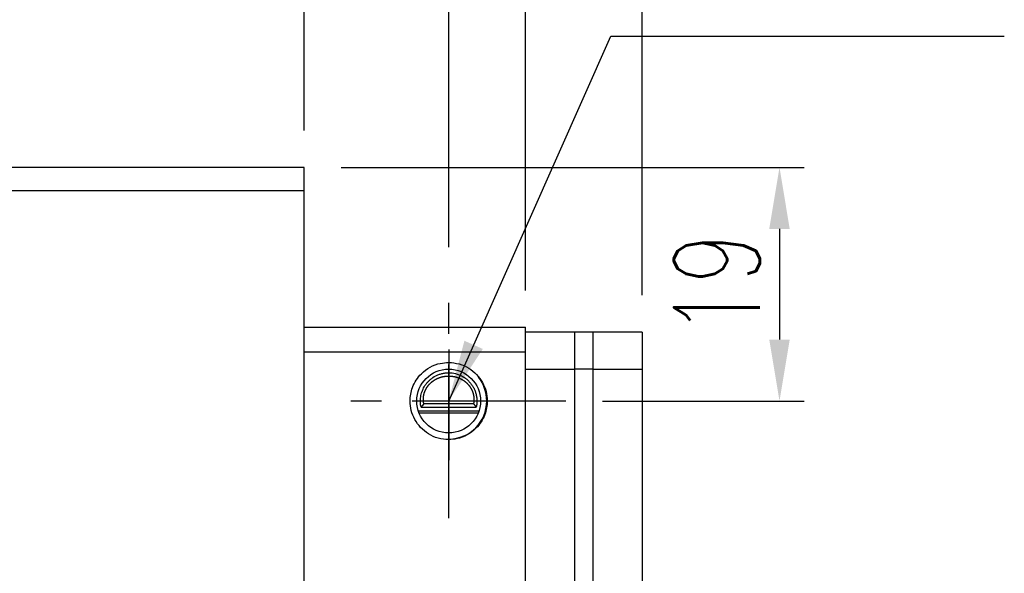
# Model space of a CAD drawing. Header units: millimetres. Extents: x 716 to 1311, y 158 to 389.
# Tile 53 of 55: x 1179 to 1259, y 235 to 280. Entities that reach past the tile are written whole.
import ezdxf

# ---------------------------------------------------------------- set-up
doc = ezdxf.new("R2010")
doc.units = ezdxf.units.MM
doc.header["$LTSCALE"] = 10
doc.linetypes.add('CENTER', pattern=[2, 1.25, -0.25, 0.25, -0.25])
for name, color, linetype in [('2', 7, 'Continuous'), ('4', 7, 'Continuous'), ('CL', 1, 'CENTER'), ('DIM', 4, 'Continuous'), ('OUT', 3, 'Continuous')]:
    doc.layers.add(name, color=color, linetype=linetype)
doc.styles.add('DIM-7', font='SIMPLEX.shx', dxfattribs={"width": 0.7, "bigfont": 'chineset.shx'})
doc.dimstyles.new('CNS', dxfattribs={"dimtxt": 3.5, "dimasz": 2.5, "dimexe": 1, "dimexo": 1.5, "dimgap": 0.09, "dimtad": 0, "dimdsep": 46, "dimtxsty": 'DIM-7', "dimcen": 0.09, "dimclrd": 1, "dimclre": 1, "dimclrt": 4, "dimadec": 0, "dimazin": 0, "dimtfac": 1, "dimtix": 1, "dimtmove": 2, "dimatfit": 3, "dimfxl": 1, "dimtvp": 0.971429, "dimtolj": 1, "dimarcsym": 0})

# ---------------------------------------------------------------- blocks, each defined once
blk = doc.blocks.new('*D71')
at = {"layer": 'DEFPOINTS', "color": 0, "transparency": 16777216}
for p in [(1201.958, 296.178), (1045.858, 268.142), (1201.958, 268.142)]:
    blk.add_point(p, dxfattribs=at)
at = {"layer": 'DIM', "color": 7, "lineweight": -2, "transparency": 16777216}
for p, q in [((1045.858, 271.142), (1045.858, 298.178)), ((1201.958, 271.142), (1201.958, 298.178)), ((1050.858, 296.178), (1196.958, 296.178))]:
    blk.add_line(p, q, dxfattribs=at)
at = {"layer": 'DIM', "color": 7, "transparency": 16777216}
for points in [[(1050.858, 297.011), (1050.858, 295.344), (1045.858, 296.178)], [(1196.958, 297.011), (1196.958, 295.344), (1201.958, 296.178)]]:
    blk.add_solid(points, dxfattribs=at)
at = {"layer": 'DIM', "color": 7, "transparency": 16777216, "insert": (1123.908, 301.278), "char_height": 7, "attachment_point": 5, "style": 'DIM-7'}
blk.add_mtext('\\A1;156.1', dxfattribs=at)
blk = doc.blocks.new('*D61')
at = {"layer": 'DEFPOINTS', "color": 0, "transparency": 16777216}
for p in [(1213.708, 296.178), (1201.958, 268.142), (1213.708, 258.667)]:
    blk.add_point(p, dxfattribs=at)
at = {"layer": 'DIM', "color": 7, "lineweight": -2, "transparency": 16777216}
for p, q in [((1201.958, 271.142), (1201.958, 298.178)), ((1213.708, 261.667), (1213.708, 298.178)), ((1196.958, 296.178), (1191.958, 296.178)), ((1201.958, 296.178), (1213.708, 296.178)), ((1218.708, 296.178), (1223.708, 296.178))]:
    blk.add_line(p, q, dxfattribs=at)
at = {"layer": 'DIM', "color": 7, "transparency": 16777216}
for points in [[(1196.958, 297.011), (1196.958, 295.344), (1201.958, 296.178)], [(1218.708, 297.011), (1218.708, 295.344), (1213.708, 296.178)]]:
    blk.add_solid(points, dxfattribs=at)
at = {"layer": 'DIM', "color": 7, "transparency": 16777216, "insert": (1207.833, 302.978), "char_height": 7, "attachment_point": 5, "style": 'DIM-7'}
blk.add_mtext('\\A1;11.75', dxfattribs=at)
blk = doc.blocks.new('*D62')
at = {"layer": 'DEFPOINTS', "color": 0, "transparency": 16777216}
for p in [(1201.958, 268.142), (1223.233, 249.142), (1240.634, 249.142)]:
    blk.add_point(p, dxfattribs=at)
at = {"layer": 'DIM', "color": 7, "lineweight": -2, "transparency": 16777216}
for p, q in [((1204.958, 268.142), (1242.634, 268.142)), ((1240.634, 263.142), (1240.634, 254.142)), ((1226.233, 249.142), (1242.634, 249.142))]:
    blk.add_line(p, q, dxfattribs=at)
at = {"layer": 'DIM', "color": 7, "transparency": 16777216}
for points in [[(1239.8, 263.142), (1241.467, 263.142), (1240.634, 268.142)], [(1239.8, 254.142), (1241.467, 254.142), (1240.634, 249.142)]]:
    blk.add_solid(points, dxfattribs=at)
at = {"layer": 'DIM', "color": 7, "transparency": 16777216, "insert": (1235.534, 258.642), "char_height": 7, "attachment_point": 5, "rotation": 90, "style": 'DIM-7'}
blk.add_mtext('\\A1;19', dxfattribs=at)
blk = doc.blocks.new('*D72')
at = {"layer": 'DEFPOINTS', "color": 0, "transparency": 16777216}
for p in [(1219.958, 309.654), (1027.858, 255.142), (1219.958, 255.142)]:
    blk.add_point(p, dxfattribs=at)
at = {"layer": 'DIM', "color": 7, "lineweight": -2, "transparency": 16777216}
for p, q in [((1027.858, 258.142), (1027.858, 311.654)), ((1219.958, 258.142), (1219.958, 311.654)), ((1032.858, 309.654), (1214.958, 309.654))]:
    blk.add_line(p, q, dxfattribs=at)
at = {"layer": 'DIM', "color": 7, "transparency": 16777216}
for points in [[(1032.858, 310.487), (1032.858, 308.82), (1027.858, 309.654)], [(1214.958, 310.487), (1214.958, 308.82), (1219.958, 309.654)]]:
    blk.add_solid(points, dxfattribs=at)
at = {"layer": 'DIM', "color": 7, "transparency": 16777216, "insert": (1123.908, 314.754), "char_height": 7, "attachment_point": 5, "style": 'DIM-7'}
blk.add_mtext('\\A1;192.1', dxfattribs=at)
blk = doc.blocks.new('*D135')
at = {"layer": 'DEFPOINTS', "color": 0, "transparency": 16777216}
for p in [(1229.458, 321.709), (1018.358, 254.742), (1229.458, 254.742)]:
    blk.add_point(p, dxfattribs=at)
at = {"layer": 'DIM', "color": 7, "lineweight": -2, "transparency": 16777216}
for p, q in [((1018.358, 257.742), (1018.358, 323.709)), ((1229.458, 257.742), (1229.458, 323.709)), ((1023.358, 321.709), (1224.458, 321.709))]:
    blk.add_line(p, q, dxfattribs=at)
at = {"layer": 'DIM', "color": 7, "transparency": 16777216}
for points in [[(1023.358, 322.542), (1023.358, 320.875), (1018.358, 321.709)], [(1224.458, 322.542), (1224.458, 320.875), (1229.458, 321.709)]]:
    blk.add_solid(points, dxfattribs=at)
at = {"layer": 'DIM', "color": 7, "transparency": 16777216, "insert": (1123.908, 326.809), "char_height": 7, "attachment_point": 5, "style": 'DIM-7'}
blk.add_mtext('\\A1;211.1', dxfattribs=at)

msp = doc.modelspace()

# ---------------------------------------------------------------- linework, layer by layer
at = {"layer": '2', "color": 0, "linetype": 'Continuous'}
for p, q in [((1201.958, 255.142), (1219.958, 255.142)), ((1219.958, 201.442), (1219.958, 255.142)), ((1223.958, 254.742), (1219.958, 254.742)), ((1223.958, 254.742), (1223.958, 251.442)), ((1225.458, 254.742), (1223.958, 254.742)), ((1229.458, 254.742), (1225.458, 254.742)), ((1225.458, 201.442), (1225.458, 254.742)), ((1229.458, 254.742), (1229.458, 251.442)), ((1201.958, 253.143), (1219.958, 253.143)), ((1219.958, 251.742), (1223.958, 251.742)), ((1225.458, 251.742), (1223.958, 251.742)), ((1225.458, 251.742), (1229.458, 251.742)), ((1223.958, 251.442), (1223.958, 201.442)), ((1229.458, 251.442), (1229.458, 206.142)), ((1211.463, 248.642), (1215.953, 248.642)), ((1211.681, 248.931), (1215.734, 248.931)), ((1211.234, 248.342), (1216.182, 248.342)), ((1211.288, 248.192), (1216.128, 248.192))]:
    msp.add_line(p, q, dxfattribs=at)
msp.add_circle((1213.708, 249.142), 2.6, dxfattribs=at)
for start, end in [(0, 38.51437), (270.5625, 0)]:
    msp.add_arc((1213.708, 249.142), 3.098, start, end, dxfattribs=at)
for points, degree, knots in [([(1213.708, 246.005), (1213.418, 246.028), (1212.845, 246.074), (1212.059, 246.432), (1211.407, 246.956), (1210.926, 247.619), (1210.635, 248.363), (1210.524, 249.257), (1210.719, 250.338), (1211.495, 251.547), (1212.666, 252.212), (1213.48, 252.265), (1213.708, 252.28)], 3, [0, 0, 0, 0, 0.088414, 0.174888, 0.259423, 0.342017, 0.422671, 0.501384, 0.615249, 0.751147, 0.930227, 1, 1, 1, 1]), ([(1213.708, 252.28), (1213.998, 252.257), (1214.571, 252.211), (1215.357, 251.853), (1216.008, 251.329), (1216.49, 250.666), (1216.781, 249.922), (1216.892, 249.028), (1216.697, 247.947), (1215.92, 246.738), (1214.749, 246.073), (1213.936, 246.02), (1213.708, 246.005)], 3, [0, 0, 0, 0, 0.088414, 0.174888, 0.259423, 0.342017, 0.422671, 0.501384, 0.615249, 0.751147, 0.930227, 1, 1, 1, 1]), ([(1211.463, 248.642), (1211.435, 248.767), (1211.398, 249.03), (1211.417, 249.474), (1211.509, 249.844), (1211.618, 250.112), (1211.719, 250.305), (1211.836, 250.484), (1211.971, 250.656), (1212.135, 250.826), (1212.383, 251.036), (1212.686, 251.217), (1213.024, 251.344), (1213.293, 251.41), (1213.566, 251.444), (1213.938, 251.444), (1214.416, 251.358), (1214.87, 251.145), (1215.184, 250.914), (1215.394, 250.715), (1215.57, 250.501), (1215.719, 250.27), (1215.839, 250.022), (1215.929, 249.76), (1215.989, 249.479), (1216.013, 249.193), (1216.002, 248.914), (1215.973, 248.731), (1215.953, 248.642)], 3, [0, 0, 0, 0, 0.0625, 0.125, 0.1875, 0.21875, 0.25, 0.28125, 0.3125, 0.34375, 0.375, 0.4375, 0.46875, 0.5, 0.53125, 0.5625, 0.625, 0.6875, 0.71875, 0.75, 0.78125, 0.8125, 0.84375, 0.875, 0.90625, 0.9375, 0.96875, 1, 1, 1, 1]), ([(1211.681, 248.931), (1211.639, 249.144), (1211.649, 249.361), (1211.66, 249.575), (1211.724, 249.785), (1211.786, 249.991), (1211.896, 250.18), (1212.005, 250.366), (1212.155, 250.526), (1212.302, 250.682), (1212.484, 250.805), (1212.661, 250.926), (1212.864, 251.01), (1213.062, 251.091), (1213.278, 251.133), (1213.489, 251.174), (1213.707, 251.174), (1214.149, 251.175), (1214.551, 251.01), (1214.964, 250.84), (1215.26, 250.526), (1215.41, 250.367), (1215.629, 249.993), (1215.755, 249.577), (1215.777, 249.144), (1215.734, 248.931)], 2, [0, 0, 0, 0.0625, 0.0625, 0.125, 0.125, 0.1875, 0.1875, 0.25, 0.25, 0.3125, 0.3125, 0.375, 0.375, 0.4375, 0.4375, 0.5, 0.5, 0.625, 0.625, 0.75, 0.75, 0.8125, 0.875, 0.9375, 1, 1, 1])]:
    msp.add_open_spline(points, degree=degree, knots=knots, dxfattribs=at)
for points, degree in [([(1211.681, 248.931), (1211.609, 248.835), (1211.536, 248.739), (1211.463, 248.642)], 3), ([(1215.734, 248.931), (1215.847, 248.791), (1215.953, 248.642)], 2)]:
    msp.add_open_spline(points, degree=degree, dxfattribs=at)
at = {"layer": '4', "color": 0, "linetype": 'Continuous'}
for p, q in [((1201.958, 268.142), (1045.858, 268.142)), ((1201.958, 266.242), (1045.858, 266.242))]:
    msp.add_line(p, q, dxfattribs=at)
at = {"layer": 'CL', "color": 0}
for p, q in [((1213.708, 239.617), (1213.708, 258.667)), ((1213.708, 253.342), (1213.708, 244.342)), ((1223.233, 249.142), (1204.183, 249.142))]:
    msp.add_line(p, q, dxfattribs=at)
at = {"layer": 'OUT', "color": 0}
msp.add_line((1201.958, 201.142), (1201.958, 268.142), dxfattribs=at)

# ---------------------------------------------------------------- dimensions: what is measured, and where the dimension line sits
at = {"layer": 'DIM', "color": 0}
for base, p1, p2, override, picture, middle in [((1229.458, 321.709), (1018.358, 254.742), (1229.458, 254.742), {"dimscale": 2, "dimgap": 0.8, "dimtad": 1, "dimclrd": 7, "dimclre": 7, "dimclrt": 7, "dimadec": 2, "dimazin": 2, "dimtmove": 1}, '*D135', (1123.908, 326.809)), ((1219.958, 309.654), (1027.858, 255.142), (1219.958, 255.142), {"dimscale": 2, "dimgap": 0.8, "dimtad": 1, "dimclrd": 7, "dimclre": 7, "dimclrt": 7, "dimadec": 2, "dimazin": 2, "dimtmove": 1}, '*D72', (1123.908, 314.754)), ((1213.708, 296.178), (1201.958, 268.142), (1213.708, 258.667), {"dimscale": 2, "dimgap": 0.8, "dimclrd": 7, "dimclre": 7, "dimclrt": 7, "dimadec": 2, "dimazin": 2}, '*D61', (1207.833, 302.978)), ((1201.958, 296.178), (1045.858, 268.142), (1201.958, 268.142), {"dimscale": 2, "dimgap": 0.8, "dimtad": 1, "dimclrd": 7, "dimclre": 7, "dimclrt": 7, "dimadec": 2, "dimazin": 2, "dimtmove": 1}, '*D71', (1123.908, 301.278))]:
    dim = msp.add_linear_dim(base=base, p1=p1, p2=p2, dimstyle='CNS', override=override, dxfattribs=at)
    dim.commit()
    dim.dimension.update_dxf_attribs({"geometry": picture, "text_midpoint": middle})
dim = msp.add_linear_dim(base=(1240.634, 249.142), p1=(1201.958, 268.142), p2=(1223.233, 249.142), angle=90, dimstyle='CNS', override={"dimscale": 2, "dimgap": 0.8, "dimtad": 1, "dimclrd": 7, "dimclre": 7, "dimclrt": 7, "dimadec": 2, "dimazin": 2, "dimtmove": 1}, dxfattribs=at)
dim.commit()
dim.dimension.update_dxf_attribs({"geometry": '*D62', "text_midpoint": (1235.534, 258.642)})

# ---------------------------------------------------------------- leaders
at = {"layer": 'DIM', "color": 0, "annotation_type": 0, "has_hookline": 1, "hookline_direction": 0, "text_width": 25.433}
msp.add_leader([(1213.708, 249.142), (1226.898, 278.813), (1231.898, 278.813)], dimstyle='CNS', override={"dimscale": 2, "dimgap": 0.8, "dimtad": 1, "dimclrd": 7, "dimclre": 4, "dimadec": 2, "dimazin": 2, "dimtmove": 1}, dxfattribs=at)

doc.saveas('drawing.dxf')
